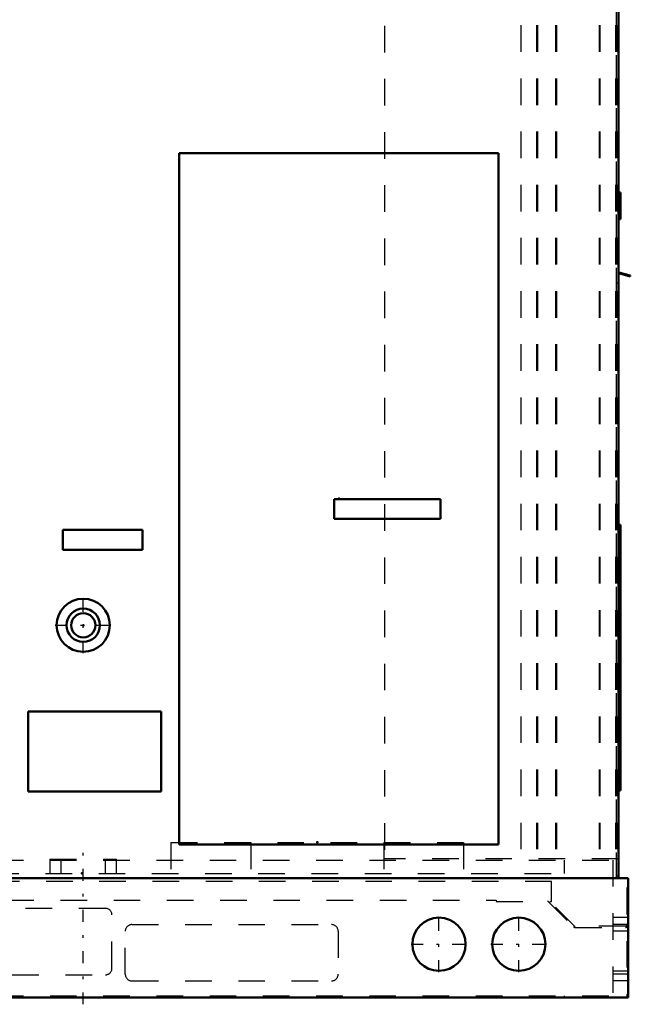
# Model space of a CAD drawing. Header units: inches. Extents: x -24.2 to 24.2, y -0.3 to 59.
# Tile 2 of 3: x 1.3 to 24.2, y -0.3 to 36.8. Entities that reach past the tile are written whole.
import ezdxf

# ---------------------------------------------------------------- set-up
doc = ezdxf.new("R2010")
doc.units = ezdxf.units.IN
doc.header["$MEASUREMENT"] = 0
doc.linetypes.add('Center', pattern=[1.5, 0.45, -0.5, 0.05, -0.5])
doc.linetypes.add('Dashed', pattern=[2, 1, -1])
for name, color, linetype, lineweight in [('2d ConnectionPoints', 7, 'Continuous', 50), ('AM_0', 7, 'Continuous', 50), ('AM_7', 7, 'Center', 25), ('AM_9', 6, 'Dashed', 25)]:
    doc.layers.add(name, color=color, linetype=linetype, lineweight=lineweight)

msp = doc.modelspace()

# ---------------------------------------------------------------- linework, layer by layer
at = {"layer": '2d ConnectionPoints'}
for p in [(23.781, 26.875), (13.281, 18.757), (3.67, 14), (12.469, 5.829), (3.625, 4.667)]:
    msp.add_point(p, dxfattribs=at)
at = {"layer": 'AM_0'}
for p, q in [((23.782, 52.376), (23.782, 4.49)), ((19.281, 31.757), (7.281, 31.757)), ((7.281, 31.757), (7.281, 5.757)), ((19.281, 5.757), (19.281, 31.757)), ((23.861, 30.28), (23.782, 30.28)), ((23.861, 30.28), (23.861, 29.28)), ((23.861, 29.28), (23.782, 29.28)), ((23.789, 27.242), (24.22, 27.127)), ((24.229, 27.16), (23.798, 27.275)), ((24.22, 27.127), (24.229, 27.16)), ((17.098, 18.75), (13.098, 18.75)), ((13.098, 18.75), (13.098, 18)), ((17.098, 18), (17.098, 18.75)), ((13.098, 18), (17.098, 18)), ((23.861, 17.781), (23.782, 17.781)), ((23.861, 17.781), (23.861, 7.781)), ((5.902, 17.592), (2.902, 17.592)), ((2.902, 17.592), (2.902, 16.842)), ((5.902, 16.842), (5.902, 17.592)), ((2.902, 16.842), (5.902, 16.842)), ((6.594, 10.75), (1.594, 10.75)), ((1.594, 10.75), (1.594, 7.75)), ((6.594, 7.75), (6.594, 10.75)), ((23.861, 7.781), (23.782, 7.781)), ((1.594, 7.75), (6.594, 7.75)), ((7.281, 5.757), (19.281, 5.757)), ((-24.155, 4.49), (24.155, 4.49)), ((24.155, 4.49), (24.155, 0)), ((-24.155, 0), (24.155, 0))]:
    msp.add_line(p, q, dxfattribs=at)
for centre, radius in [((3.67, 14), 1), ((3.67, 14), 0.625), ((3.67, 14), 0.455), ((17.04, 2), 1), ((20.04, 2), 1)]:
    msp.add_circle(centre, radius, dxfattribs=at)
for radius, start in [(0.068, 247.9757), (0.034, 221.4096)]:
    msp.add_arc((23.807, 27.308), radius, start, 255, dxfattribs=at)
at = {"layer": 'AM_7'}
for p, q in [((3.67, 12.95), (3.67, 15.05)), ((2.62, 14), (4.72, 14)), ((3.67, -0.26), (3.67, 5.46)), ((17.04, 0.95), (17.04, 3.05)), ((20.04, 0.95), (20.04, 3.05)), ((15.99, 2), (18.09, 2)), ((18.99, 2), (21.09, 2))]:
    msp.add_line(p, q, dxfattribs=at)
at = {"layer": 'AM_9'}
for p, q in [((23.701, 53.45), (23.701, 4.485)), ((14.992, 52.553), (14.992, 5.215)), ((20.112, 52.572), (20.112, 5.215)), ((20.703, 52.572), (20.703, 5.215)), ((20.737, 52.572), (20.737, 5.215)), ((21.423, 52.572), (21.423, 5.215)), ((21.457, 52.572), (21.457, 5.215)), ((23.055, 52.572), (23.055, 5.215)), ((23.089, 52.572), (23.089, 5.215)), ((23.674, 52.572), (23.674, 5.215)), ((23.708, 52.572), (23.708, 5.215)), ((6.966, 5.829), (6.966, 4.667)), ((6.966, 5.829), (17.966, 5.829)), ((9.963, 5.829), (9.963, 4.667)), ((14.969, 5.829), (14.969, 4.667)), ((17.966, 5.829), (17.966, 4.667)), ((2.42, 5.2), (4.92, 5.2)), ((2.42, 5.2), (2.42, 4.667)), ((2.83, 5.2), (2.83, 4.667)), ((4.51, 4.667), (4.51, 5.2)), ((4.92, 4.667), (4.92, 5.2)), ((23.782, 5.215), (14.992, 5.215)), ((-23.578, 5.167), (23.578, 5.167)), ((21.75, 5.167), (21.75, 4.667)), ((23.578, 5.167), (23.578, 0.058)), ((-21.75, 4.667), (21.75, 4.667)), ((23.701, 4.57), (23.782, 4.57)), ((23.701, 4.485), (23.782, 4.485)), ((23.782, 4.49), (23.782, 4.485)), ((21.273, 4.356), (-21.273, 4.356)), ((21.273, 3.61), (21.273, 4.356)), ((24.098, 4.119), (24.098, 0)), ((24.155, 4.119), (24.098, 4.119)), ((-19.186, 3.656), (19.186, 3.656)), ((4.5, 3.35), (-1, 3.35)), ((19.186, 3.656), (19.186, 3.61)), ((19.186, 3.61), (21.122, 3.61)), ((21.154, 3.597), (22.09, 2.661)), ((22.123, 2.693), (21.206, 3.61)), ((21.206, 3.61), (21.273, 3.61)), ((24.144, 3.375), (24.098, 3.375)), ((24.128, 3.375), (24.128, 0.875)), ((24.144, 2.726), (24.144, 3.375)), ((4.75, 1.1), (4.75, 3.1)), ((24.098, 3), (23.578, 3)), ((5.5, 2.74), (13, 2.74)), ((24.052, 2.68), (22.155, 2.68)), ((22.155, 2.634), (24.052, 2.634)), ((24.098, 2.74), (23.578, 2.74)), ((5.25, 0.87), (5.25, 2.49)), ((13.25, 2.49), (13.25, 0.87)), ((24.098, 2.49), (23.578, 2.49)), ((-1, 0.85), (4.5, 0.85)), ((23.578, 1), (24.098, 1)), ((24.098, 0.87), (23.578, 0.87)), ((24.128, 0.875), (24.098, 0.875)), ((5.5, 0.62), (13, 0.62)), ((24.098, 0.62), (23.578, 0.62)), ((-23.578, 0.058), (23.578, 0.058)), ((21.75, 0.058), (21.75, 0))]:
    msp.add_line(p, q, dxfattribs=at)
for centre, radius, start, end in [((4.5, 3.1), 0.25, 0, 90), ((21.122, 3.564), 0.046, 45, 90), ((5.5, 2.49), 0.25, 90, 180), ((13, 2.49), 0.25, 360, 90), ((22.155, 2.726), 0.092, 225, 270), ((22.155, 2.726), 0.046, 225, 270), ((24.052, 2.726), 0.092, 270, 0), ((24.052, 2.726), 0.046, 270, 0), ((4.5, 1.1), 0.25, 270, 360), ((5.5, 0.87), 0.25, 180, 270), ((13, 0.87), 0.25, 270, 0)]:
    msp.add_arc(centre, radius, start, end, dxfattribs=at)

doc.saveas('drawing.dxf')
